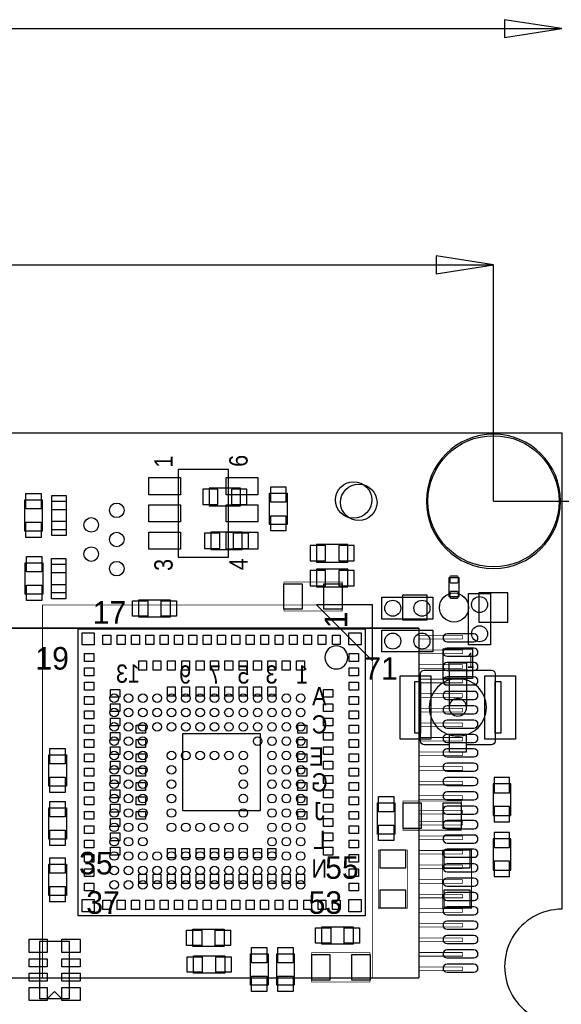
# Model space of a CAD drawing. Extents: x -8.5 to 88.7, y 0 to 55.1.
# Tile 7 of 8: x 48.7 to 67.6, y 18.7 to 53. Entities that reach past the tile are written whole.
import ezdxf
from ezdxf.enums import TextEntityAlignment as Align

# ---------------------------------------------------------------- set-up
doc = ezdxf.new("R2010")
doc.units = 0
for name, color, linetype in [('BG_DIMENSION', 2, 'CONTINUOUS'), ('BG_OUTLINE', 80, 'CONTINUOUS'), ('PG_ASSEMBLY_BOTTOM', 201, 'CONTINUOUS'), ('PG_ASSEMBLY_TOP', 151, 'CONTINUOUS'), ('PIN_BOTTOM', 211, 'CONTINUOUS'), ('PIN_TOP', 153, 'CONTINUOUS')]:
    doc.layers.add(name, color=color, linetype=linetype)

msp = doc.modelspace()

# ---------------------------------------------------------------- linework, layer by layer
at = {"layer": 'BG_DIMENSION'}
for points in [[(65.600072, 52.36718), (67.600068, 52.6796), (65.600072, 52.99202), (65.600072, 52.36718)], [(40.30345, 52.6796), (67.600068, 52.6796)], [(63.212472, 44.13758), (65.212468, 44.45), (63.212472, 44.76242), (63.212472, 44.13758)], [(40.37965, 44.45), (65.212468, 44.45)], [(65.212468, 36.212272), (65.212468, 44.45)], [(65.212468, 36.212272), (79.1464, 36.212272)], [(65.212468, 36.212272), (73.4822, 36.212272)]]:
    msp.add_lwpolyline(points, dxfattribs=at)
at = {"layer": 'BG_OUTLINE'}
msp.add_lwpolyline([(67.600068, 0), (25.299924, 0), (25.299924, 3.75412, 0.414116), (24.800052, 4.253992, 0.414221), (24.299926, 3.75412), (24.299926, 0), (0, 0), (0, 17.999964, 0.41415), (1.999996, 19.99996, 0.414214), (0, 21.999956), (0, 38.599872), (67.600068, 38.599872), (67.600068, 21.999956, 1.000034), (67.600068, 17.999964)], format="xyb", close=True, dxfattribs=at)
msp.add_lwpolyline([(67.600068, 0), (25.299924, 0), (25.299924, 3.75412, 0.414116), (24.800052, 4.253992, 0.414221), (24.299926, 3.75412), (24.299926, 0), (0, 0), (0, 17.999964, 0.41415), (1.999996, 19.99996, 0.414214), (0, 21.999956), (0, 38.599872), (67.600068, 38.599872), (67.600068, 21.999956, 1.000034), (67.600068, 17.999964)], format="xyb", close=True, dxfattribs=at)
at = {"layer": 'PG_ASSEMBLY_BOTTOM'}
for points in [[(56.388508, 36.668964), (55.296308, 36.668964), (55.296308, 36.059364), (56.388508, 36.059364), (56.388508, 36.668964)], [(55.3593, 34.527744), (56.4515, 34.527744), (56.4515, 35.137344), (55.3593, 35.137344), (55.3593, 34.527744)], [(60.1345, 34.705544), (59.0423, 34.705544), (59.0423, 34.095944), (60.1345, 34.095944), (60.1345, 34.705544)], [(60.1345, 33.841944), (59.0423, 33.841944), (59.0423, 33.232344), (60.1345, 33.232344), (60.1345, 33.841944)], [(65.8114, 25.269444), (65.8114, 26.361644), (65.2018, 26.361644), (65.2018, 25.269444), (65.8114, 25.269444)], [(65.2018, 24.456644), (65.2018, 23.364444), (65.8114, 23.364444), (65.8114, 24.456644), (65.2018, 24.456644)]]:
    msp.add_lwpolyline(points, dxfattribs=at)
for points, const_width in [([(49.491138, 32.601916), (49.491138, 19.601688), (60.991242, 19.601688), (60.991242, 32.601916), (49.491138, 32.601916)], 0.0254), ([(62.614556, 31.792418), (45.799756, 31.792418)], 0.0508), ([(62.614556, 19.600418), (62.614556, 31.792418)], 0.0508), ([(62.614556, 31.538418), (64.138556, 31.538418)], 0.0254), ([(64.138556, 31.411418), (62.614556, 31.411418)], 0.0254), ([(64.138556, 31.538418), (64.138556, 31.411418)], 0.0254), ([(62.614556, 31.030418), (64.138556, 31.030418)], 0.0254), ([(64.138556, 30.903418), (62.614556, 30.903418)], 0.0254), ([(64.138556, 31.030418), (64.138556, 30.903418)], 0.0254), ([(62.614556, 30.522418), (64.138556, 30.522418)], 0.0254), ([(64.138556, 30.522418), (64.138556, 30.395418)], 0.0254), ([(64.138556, 30.395418), (62.614556, 30.395418)], 0.0254), ([(62.614556, 30.014418), (64.138556, 30.014418)], 0.0254), ([(64.138556, 29.887418), (62.614556, 29.887418)], 0.0254), ([(64.138556, 30.014418), (64.138556, 29.887418)], 0.0254), ([(62.614556, 29.506418), (64.138556, 29.506418)], 0.0254), ([(64.138556, 29.506418), (64.138556, 29.379418)], 0.0254), ([(64.138556, 29.379418), (62.614556, 29.379418)], 0.0254), ([(62.614556, 28.998418), (64.138556, 28.998418)], 0.0254), ([(64.138556, 28.871418), (62.614556, 28.871418)], 0.0254), ([(64.138556, 28.998418), (64.138556, 28.871418)], 0.0254), ([(62.614556, 28.490418), (64.138556, 28.490418)], 0.0254), ([(64.138556, 28.490418), (64.138556, 28.363418)], 0.0254), ([(64.138556, 28.363418), (62.614556, 28.363418)], 0.0254), ([(62.614556, 27.982418), (64.138556, 27.982418)], 0.0254), ([(64.138556, 27.855418), (62.614556, 27.855418)], 0.0254), ([(64.138556, 27.982418), (64.138556, 27.855418)], 0.0254), ([(62.614556, 27.474418), (64.138556, 27.474418)], 0.0254), ([(64.138556, 27.474418), (64.138556, 27.347418)], 0.0254), ([(64.138556, 27.347418), (62.614556, 27.347418)], 0.0254), ([(62.614556, 26.966418), (64.138556, 26.966418)], 0.0254), ([(64.138556, 26.839418), (62.614556, 26.839418)], 0.0254), ([(64.138556, 26.966418), (64.138556, 26.839418)], 0.0254), ([(62.614556, 26.458418), (64.138556, 26.458418)], 0.0254), ([(64.138556, 26.458418), (64.138556, 26.331418)], 0.0254), ([(64.138556, 26.331418), (62.614556, 26.331418)], 0.0254), ([(62.614556, 25.950418), (64.138556, 25.950418)], 0.0254), ([(64.138556, 25.823418), (62.614556, 25.823418)], 0.0254), ([(64.138556, 25.950418), (64.138556, 25.823418)], 0.0254), ([(62.614556, 25.442418), (64.138556, 25.442418)], 0.0254), ([(64.138556, 25.442418), (64.138556, 25.315418)], 0.0254), ([(64.138556, 25.315418), (62.614556, 25.315418)], 0.0254), ([(62.614556, 25.061418), (64.138556, 25.061418)], 0.0254), ([(64.138556, 25.061418), (64.138556, 24.934418)], 0.0254), ([(64.138556, 24.934418), (62.614556, 24.934418)], 0.0254), ([(62.614556, 24.553418), (64.138556, 24.553418)], 0.0254), ([(64.138556, 24.426418), (62.614556, 24.426418)], 0.0254), ([(64.138556, 24.553418), (64.138556, 24.426418)], 0.0254), ([(62.614556, 24.045418), (64.138556, 24.045418)], 0.0254), ([(64.138556, 24.045418), (64.138556, 23.918418)], 0.0254), ([(64.138556, 23.918418), (62.614556, 23.918418)], 0.0254), ([(62.614556, 23.537418), (64.138556, 23.537418)], 0.0254), ([(64.138556, 23.410418), (62.614556, 23.410418)], 0.0254), ([(64.138556, 23.537418), (64.138556, 23.410418)], 0.0254), ([(62.614556, 23.029418), (64.138556, 23.029418)], 0.0254), ([(64.138556, 23.029418), (64.138556, 22.902418)], 0.0254), ([(64.138556, 22.902418), (62.614556, 22.902418)], 0.0254), ([(62.614556, 22.521418), (64.138556, 22.521418)], 0.0254), ([(64.138556, 22.394418), (62.614556, 22.394418)], 0.0254), ([(64.138556, 22.521418), (64.138556, 22.394418)], 0.0254), ([(62.614556, 22.013418), (64.138556, 22.013418)], 0.0254), ([(64.138556, 22.013418), (64.138556, 21.886418)], 0.0254), ([(64.138556, 21.886418), (62.614556, 21.886418)], 0.0254), ([(62.614556, 21.505418), (64.138556, 21.505418)], 0.0254), ([(64.138556, 21.378418), (62.614556, 21.378418)], 0.0254), ([(64.138556, 21.505418), (64.138556, 21.378418)], 0.0254), ([(62.614556, 20.997418), (64.138556, 20.997418)], 0.0254), ([(64.138556, 20.997418), (64.138556, 20.870418)], 0.0254), ([(64.138556, 20.870418), (62.614556, 20.870418)], 0.0254), ([(62.614556, 20.489418), (64.138556, 20.489418)], 0.0254), ([(64.138556, 20.362418), (62.614556, 20.362418)], 0.0254), ([(64.138556, 20.489418), (64.138556, 20.362418)], 0.0254), ([(62.614556, 19.981418), (64.138556, 19.981418)], 0.0254), ([(64.138556, 19.981418), (64.138556, 19.854418)], 0.0254), ([(45.799756, 19.600418), (62.614556, 19.600418)], 0.0508), ([(64.138556, 19.854418), (62.614556, 19.854418)], 0.0254)]:
    msp.add_lwpolyline(points, dxfattribs=dict(at, const_width=const_width))
msp.add_lwpolyline([(60.992258, 30.650688), (60.992258, 32.601916), (59.041284, 32.601916)], close=True, dxfattribs=at)
at = {"layer": 'PG_ASSEMBLY_TOP'}
for points in [[(67.552824, 36.212272, 1), (62.872112, 36.212272, 1), (67.552824, 36.212272)], [(63.668402, 27.730704), (62.795404, 27.730704, -0.414214), (62.668404, 27.857704), (62.668404, 30.203648, -0.414214), (62.795404, 30.330648), (65.141348, 30.330648, -0.414214), (65.268348, 30.203648), (65.268348, 27.857704, -0.414214), (65.141348, 27.730704)], [(64.968374, 29.030676, 1), (62.968378, 29.030676, 1), (64.968374, 29.030676)], [(64.273176, 29.030676, 1), (63.663576, 29.030676, 1), (64.273176, 29.030676)]]:
    msp.add_lwpolyline(points, format="xyb", dxfattribs=at)
for points in [[(54.221126, 37.316664), (54.221126, 34.266632), (55.971186, 34.266632), (55.971186, 37.316664), (54.221126, 37.316664)], [(57.407556, 35.397948), (57.407556, 36.490148), (58.017156, 36.490148), (58.017156, 35.397948), (57.407556, 35.397948)], [(48.873156, 35.169348), (48.873156, 36.261548), (49.482756, 36.261548), (49.482756, 35.169348), (48.873156, 35.169348)], [(49.81702, 35.215322), (49.81702, 36.215574), (50.316892, 36.215574), (50.316892, 35.215322), (49.81702, 35.215322)], [(48.891444, 32.97174), (48.891444, 34.06394), (49.501044, 34.06394), (49.501044, 32.97174), (48.891444, 32.97174)], [(50.30978, 34.017966), (50.30978, 33.017714), (49.809908, 33.017714), (49.809908, 34.017966), (50.30978, 34.017966)], [(63.658496, 33.550606), (63.658496, 32.890206), (64.014096, 32.890206), (64.014096, 33.550606), (63.658496, 33.550606)], [(64.344296, 31.216092), (64.344296, 32.994092), (65.106296, 32.994092), (65.106296, 31.216092), (64.344296, 31.216092)], [(53.942996, 32.1691), (52.850796, 32.1691), (52.850796, 32.7787), (53.942996, 32.7787), (53.942996, 32.1691)], [(63.099696, 32.105092), (61.321696, 32.105092), (61.321696, 32.867092), (63.099696, 32.867092), (63.099696, 32.105092)], [(60.733686, 31.771082), (60.733686, 21.771102), (50.733706, 21.771102), (50.733706, 31.771082), (60.733686, 31.771082)], [(61.321696, 31.723076), (63.099696, 31.723076), (63.099696, 30.961076), (61.321696, 30.961076), (61.321696, 31.723076)], [(63.668402, 30.330648), (63.668402, 29.084778)], [(64.26835, 30.330648), (64.26835, 29.084778)], [(65.141348, 27.730704), (64.26835, 27.730704)], [(49.713896, 26.289), (49.713896, 27.3812), (50.323496, 27.3812), (50.323496, 26.289), (49.713896, 26.289)], [(49.713896, 24.4348), (49.713896, 25.527), (50.323496, 25.527), (50.323496, 24.4348), (49.713896, 24.4348)], [(61.778896, 25.7048), (61.778896, 24.6126), (61.169296, 24.6126), (61.169296, 25.7048), (61.778896, 25.7048)], [(49.713388, 22.476968), (49.713388, 23.569168), (50.322988, 23.569168), (50.322988, 22.476968), (49.713388, 22.476968)], [(54.730396, 21.307806), (55.822596, 21.307806), (55.822596, 20.698206), (54.730396, 20.698206), (54.730396, 21.307806)], [(60.318396, 20.7772), (59.226196, 20.7772), (59.226196, 21.3868), (60.318396, 21.3868), (60.318396, 20.7772)], [(49.403, 18.881344), (49.403, 20.887944), (50.419, 20.887944), (50.419, 18.881344), (49.403, 18.881344)], [(54.7497, 20.379944), (55.8419, 20.379944), (55.8419, 19.770344), (54.7497, 19.770344), (54.7497, 20.379944)], [(56.7436, 19.351244), (56.7436, 20.443444), (57.3532, 20.443444), (57.3532, 19.351244), (56.7436, 19.351244)], [(57.658, 19.351244), (57.658, 20.443444), (58.2676, 20.443444), (58.2676, 19.351244), (57.658, 19.351244)], [(49.911, 19.130264), (49.657, 18.876264)], [(49.911, 19.130264), (50.165, 18.876264)]]:
    msp.add_lwpolyline(points, dxfattribs=at)
at = {"layer": 'PG_ASSEMBLY_TOP', "const_width": 0.0254}
for points in [[(57.905396, 33.400746), (59.937396, 33.400746), (59.937396, 32.384746), (57.905396, 32.384746), (57.905396, 33.400746)], [(64.090296, 24.7523), (62.058296, 24.7523), (62.058296, 25.7683), (64.090296, 25.7683), (64.090296, 24.7523)], [(62.210696, 24.0665), (62.210696, 22.0345), (61.194696, 22.0345), (61.194696, 24.0665), (62.210696, 24.0665)], [(64.445896, 24.0665), (64.445896, 22.0345), (63.429896, 22.0345), (63.429896, 24.0665), (64.445896, 24.0665)], [(58.8772, 20.481544), (60.9092, 20.481544), (60.9092, 19.465544), (58.8772, 19.465544), (58.8772, 20.481544)]]:
    msp.add_lwpolyline(points, dxfattribs=at)
at = {"layer": 'PG_ASSEMBLY_TOP'}
for points in [[(60.133738, 30.771084, 1), (59.333654, 30.7711, 1)], [(63.668402, 28.076906), (63.668402, 27.481276), (64.26835, 27.481276), (64.26835, 28.076906, -0.076601), (63.968376, 28.030678, -0.076974)]]:
    msp.add_lwpolyline(points, format="xyb", close=True, dxfattribs=at)
for points in [[(64.26835, 30.580076), (64.26835, 30.330648), (63.668402, 30.330648), (63.668402, 30.580076)], [(62.668404, 29.932376), (62.668404, 28.128976), (62.469776, 28.128976), (62.469776, 29.932376)], [(65.466976, 29.932376), (65.466976, 28.128976), (65.268348, 28.128976), (65.268348, 29.932376)]]:
    msp.add_lwpolyline(points, close=True, dxfattribs=at)
at = {"layer": 'PIN_BOTTOM'}
for points in [[(55.608982, 36.097464), (55.608982, 36.630864), (55.075582, 36.630864), (55.075582, 36.097464)], [(56.609234, 36.097464), (56.609234, 36.630864), (56.075834, 36.630864), (56.075834, 36.097464)], [(55.138574, 35.099244), (55.138574, 34.565844), (55.671974, 34.565844), (55.671974, 35.099244)], [(56.138826, 35.099244), (56.138826, 34.565844), (56.672226, 34.565844), (56.672226, 35.099244)], [(59.354974, 34.134044), (59.354974, 34.667444), (58.821574, 34.667444), (58.821574, 34.134044)], [(60.355226, 34.134044), (60.355226, 34.667444), (59.821826, 34.667444), (59.821826, 34.134044)], [(59.354974, 33.270444), (59.354974, 33.803844), (58.821574, 33.803844), (58.821574, 33.270444)], [(60.355226, 33.270444), (60.355226, 33.803844), (59.821826, 33.803844), (59.821826, 33.270444)], [(62.036706, 32.079692), (62.900306, 32.079692), (62.900306, 32.943292), (62.036706, 32.943292)], [(64.696086, 32.003492), (65.712086, 32.003492), (65.712086, 33.019492), (64.696086, 33.019492)], [(65.2399, 26.04897), (65.7733, 26.04897), (65.7733, 26.58237), (65.2399, 26.58237)], [(65.2399, 25.048718), (65.7733, 25.048718), (65.7733, 25.582118), (65.2399, 25.582118)], [(65.7733, 24.67737), (65.2399, 24.67737), (65.2399, 24.14397), (65.7733, 24.14397)], [(65.7733, 23.677118), (65.2399, 23.677118), (65.2399, 23.143718), (65.7733, 23.143718)]]:
    msp.add_lwpolyline(points, close=True, dxfattribs=at)
for points in [[(64.532256, 31.591758), (63.592456, 31.591758, 1), (63.592456, 31.312358), (64.532256, 31.312358, 1)], [(64.532256, 31.091378), (63.592456, 31.091378, 1), (63.592456, 30.811978), (64.532256, 30.811978, 1)], [(64.532256, 30.590998), (63.592456, 30.590998, 1), (63.592456, 30.311598), (64.532256, 30.311598, 1)], [(64.532256, 30.090618), (63.592456, 30.090618, 1), (63.592456, 29.811218), (64.532256, 29.811218, 1)], [(64.532256, 29.590238), (63.592456, 29.590238, 1), (63.592456, 29.310838), (64.532256, 29.310838, 1)], [(64.532256, 29.089858), (63.592456, 29.089858, 1), (63.592456, 28.810458), (64.532256, 28.810458, 1)], [(64.532256, 28.589478), (63.592456, 28.589478, 1), (63.592456, 28.310078), (64.532256, 28.310078, 1)], [(64.532256, 28.089098), (63.592456, 28.089098, 1), (63.592456, 27.809698), (64.532256, 27.809698, 1)], [(64.532256, 27.586178), (63.592456, 27.586178, 1), (63.592456, 27.306778), (64.532256, 27.306778, 1)], [(64.532256, 27.088338), (63.592456, 27.088338, 1), (63.592456, 26.808938), (64.532256, 26.808938, 1)], [(64.532256, 26.587958), (63.592456, 26.587958, 1), (63.592456, 26.308558), (64.532256, 26.308558, 1)], [(64.532256, 26.085038), (63.592456, 26.085038, 1), (63.592456, 25.805638), (64.532256, 25.805638, 1)], [(64.532256, 25.587198), (63.592456, 25.587198, 1), (63.592456, 25.307798), (64.532256, 25.307798, 1)], [(64.532256, 25.084278), (63.592456, 25.084278, 1), (63.592456, 24.804878), (64.532256, 24.804878, 1)], [(64.532256, 24.583898), (63.592456, 24.583898, 1), (63.592456, 24.304498), (64.532256, 24.304498, 1)], [(64.532256, 24.086058), (63.592456, 24.086058, 1), (63.592456, 23.806658), (64.532256, 23.806658, 1)], [(64.532256, 23.583138), (63.592456, 23.583138, 1), (63.592456, 23.303738), (64.532256, 23.303738, 1)], [(64.532256, 23.082758), (63.592456, 23.082758, 1), (63.592456, 22.803358), (64.532256, 22.803358, 1)], [(64.532256, 22.582378), (63.592456, 22.582378, 1), (63.592456, 22.302978), (64.532256, 22.302978, 1)], [(64.532256, 22.081998), (63.592456, 22.081998, 1), (63.592456, 21.802598), (64.532256, 21.802598, 1)], [(64.532256, 21.581618), (63.592456, 21.581618, 1), (63.592456, 21.302218), (64.532256, 21.302218, 1)], [(64.532256, 21.081238), (63.592456, 21.081238, 1), (63.592456, 20.801838), (64.532256, 20.801838, 1)], [(64.532256, 20.580858), (63.592456, 20.580858, 1), (63.592456, 20.301458), (64.532256, 20.301458, 1)], [(64.532256, 20.080478), (63.592456, 20.080478, 1), (63.592456, 19.801078), (64.532256, 19.801078, 1)]]:
    msp.add_lwpolyline(points, format="xyb", close=True, dxfattribs=at)
for centre, radius in [((65.212468, 36.212272), 2.286), ((60.516516, 36.175188), 0.635), ((63.836296, 32.511492), 0.508), ((51.99126, 29.351732), 0.149987), ((52.491132, 29.351732), 0.149987), ((52.991258, 29.351732), 0.149987), ((53.49113, 29.351732), 0.149987), ((53.991256, 29.351732), 0.149987), ((54.491128, 29.351732), 0.149987), ((54.991254, 29.351732), 0.149987), ((55.491126, 29.351732), 0.149987), ((55.991252, 29.351732), 0.149987), ((56.491124, 29.351732), 0.149987), ((56.99125, 29.351732), 0.149987), ((57.491122, 29.351732), 0.149987), ((57.991248, 29.351732), 0.149987), ((58.49112, 29.351732), 0.149987), ((51.99126, 28.85186), 0.149987), ((52.491132, 28.85186), 0.149987), ((52.991258, 28.85186), 0.149987), ((53.49113, 28.85186), 0.149987), ((53.991256, 28.85186), 0.149987), ((54.491128, 28.85186), 0.149987), ((54.991254, 28.85186), 0.149987), ((55.491126, 28.85186), 0.149987), ((55.991252, 28.85186), 0.149987), ((56.491124, 28.85186), 0.149987), ((56.99125, 28.85186), 0.149987), ((57.491122, 28.85186), 0.149987), ((57.991248, 28.85186), 0.149987), ((58.49112, 28.85186), 0.149987), ((51.99126, 28.351734), 0.149987), ((52.491132, 28.351734), 0.149987), ((52.991258, 28.351734), 0.149987), ((53.49113, 28.351734), 0.149987), ((53.991256, 28.351734), 0.149987), ((54.491128, 28.351734), 0.149987), ((54.991254, 28.351734), 0.149987), ((55.491126, 28.351734), 0.149987), ((55.991252, 28.351734), 0.149987), ((56.491124, 28.351734), 0.149987), ((56.99125, 28.351734), 0.149987), ((57.491122, 28.351734), 0.149987), ((57.991248, 28.351734), 0.149987), ((58.49112, 28.351734), 0.149987), ((51.99126, 27.851862), 0.149987), ((52.491132, 27.851862), 0.149987), ((52.991258, 27.851862), 0.149987), ((56.99125, 27.851862), 0.149987), ((57.491122, 27.851862), 0.149987), ((57.991248, 27.851862), 0.149987), ((58.49112, 27.851862), 0.149987), ((51.99126, 27.351736), 0.149987), ((52.491132, 27.351736), 0.149987), ((52.991258, 27.351736), 0.149987), ((53.991256, 27.351736), 0.149987), ((54.491128, 27.351736), 0.149987), ((54.991254, 27.351736), 0.149987), ((55.491126, 27.351736), 0.149987), ((55.991252, 27.351736), 0.149987), ((56.491124, 27.351736), 0.149987), ((57.491122, 27.351736), 0.149987), ((57.991248, 27.351736), 0.149987), ((58.49112, 27.351736), 0.149987), ((51.99126, 26.851864), 0.149987), ((52.491132, 26.851864), 0.149987), ((52.991258, 26.851864), 0.149987), ((53.991256, 26.851864), 0.149987), ((56.491124, 26.851864), 0.149987), ((57.491122, 26.851864), 0.149987), ((57.991248, 26.851864), 0.149987), ((58.49112, 26.851864), 0.149987), ((51.99126, 26.351738), 0.149987), ((52.491132, 26.351738), 0.149987), ((52.991258, 26.351738), 0.149987), ((53.991256, 26.351738), 0.149987), ((56.491124, 26.351738), 0.149987), ((57.491122, 26.351738), 0.149987), ((57.991248, 26.351738), 0.149987), ((58.49112, 26.351738), 0.149987), ((51.99126, 25.851866), 0.149987), ((52.491132, 25.851866), 0.149987), ((52.991258, 25.851866), 0.149987), ((53.991256, 25.851866), 0.149987), ((56.491124, 25.851866), 0.149987), ((57.491122, 25.851866), 0.149987), ((57.991248, 25.851866), 0.149987), ((58.49112, 25.851866), 0.149987), ((51.99126, 25.35174), 0.149987), ((52.491132, 25.35174), 0.149987), ((52.991258, 25.35174), 0.149987), ((53.991256, 25.35174), 0.149987), ((56.491124, 25.35174), 0.149987), ((57.491122, 25.35174), 0.149987), ((57.991248, 25.35174), 0.149987), ((58.49112, 25.35174), 0.149987), ((51.99126, 24.851868), 0.149987), ((52.491132, 24.851868), 0.149987), ((52.991258, 24.851868), 0.149987), ((53.991256, 24.851868), 0.149987), ((54.491128, 24.851868), 0.149987), ((54.991254, 24.851868), 0.149987), ((55.491126, 24.851868), 0.149987), ((55.991252, 24.851868), 0.149987), ((56.491124, 24.851868), 0.149987), ((57.491122, 24.851868), 0.149987), ((57.991248, 24.851868), 0.149987), ((58.49112, 24.851868), 0.149987), ((51.99126, 24.351742), 0.149987), ((52.491132, 24.351742), 0.149987), ((52.991258, 24.351742), 0.149987), ((57.491122, 24.351742), 0.149987), ((57.991248, 24.351742), 0.149987), ((58.49112, 24.351742), 0.149987), ((51.99126, 23.85187), 0.149987), ((52.491132, 23.85187), 0.149987), ((52.991258, 23.85187), 0.149987), ((53.49113, 23.85187), 0.149987), ((53.991256, 23.85187), 0.149987), ((54.491128, 23.85187), 0.149987), ((54.991254, 23.85187), 0.149987), ((55.491126, 23.85187), 0.149987), ((55.991252, 23.85187), 0.149987), ((56.491124, 23.85187), 0.149987), ((56.99125, 23.85187), 0.149987), ((57.491122, 23.85187), 0.149987), ((57.991248, 23.85187), 0.149987), ((58.49112, 23.85187), 0.149987), ((51.99126, 23.351744), 0.149987), ((52.491132, 23.351744), 0.149987), ((52.991258, 23.351744), 0.149987), ((53.49113, 23.351744), 0.149987), ((53.991256, 23.351744), 0.149987), ((54.491128, 23.351744), 0.149987), ((54.991254, 23.351744), 0.149987), ((55.491126, 23.351744), 0.149987), ((55.991252, 23.351744), 0.149987), ((56.491124, 23.351744), 0.149987), ((56.99125, 23.351744), 0.149987), ((57.491122, 23.351744), 0.149987), ((57.991248, 23.351744), 0.149987), ((58.49112, 23.351744), 0.149987), ((51.99126, 22.851872), 0.149987), ((52.491132, 22.851872), 0.149987), ((52.991258, 22.851872), 0.149987), ((53.49113, 22.851872), 0.149987), ((53.991256, 22.851872), 0.149987), ((54.491128, 22.851872), 0.149987), ((54.991254, 22.851872), 0.149987), ((55.491126, 22.851872), 0.149987), ((55.991252, 22.851872), 0.149987), ((56.491124, 22.851872), 0.149987), ((56.99125, 22.851872), 0.149987), ((57.491122, 22.851872), 0.149987), ((57.991248, 22.851872), 0.149987), ((58.49112, 22.851872), 0.149987)]:
    msp.add_circle(centre, radius, dxfattribs=at)
at = {"layer": 'PIN_TOP'}
for points in [[(53.196109, 37.041582), (54.296183, 37.041582), (54.296183, 36.441634), (53.196109, 36.441634)], [(55.896129, 37.041582), (56.996203, 37.041582), (56.996203, 36.441634), (55.896129, 36.441634)], [(57.979056, 36.177474), (57.445656, 36.177474), (57.445656, 36.710874), (57.979056, 36.710874)], [(49.444656, 35.948874), (48.911256, 35.948874), (48.911256, 36.482274), (49.444656, 36.482274)], [(50.317019, 36.415599), (50.317019, 35.915473), (49.816893, 35.915473), (49.816893, 36.415599)], [(53.196109, 36.091622), (54.296183, 36.091622), (54.296183, 35.491674), (53.196109, 35.491674)], [(55.896129, 36.091622), (56.996203, 36.091622), (56.996203, 35.491674), (55.896129, 35.491674)], [(57.979056, 35.177222), (57.445656, 35.177222), (57.445656, 35.710622), (57.979056, 35.710622)], [(49.444656, 34.948622), (48.911256, 34.948622), (48.911256, 35.482022), (49.444656, 35.482022)], [(50.317019, 35.515423), (50.317019, 35.015297), (49.816893, 35.015297), (49.816893, 35.515423)], [(53.196109, 35.141662), (54.296183, 35.141662), (54.296183, 34.541714), (53.196109, 34.541714)], [(55.896129, 35.141662), (56.996203, 35.141662), (56.996203, 34.541714), (55.896129, 34.541714)], [(49.462944, 33.751266), (48.929544, 33.751266), (48.929544, 34.284666), (49.462944, 34.284666)], [(49.809654, 33.717738), (49.809654, 34.217864), (50.30978, 34.217864), (50.30978, 33.717738)], [(49.462944, 32.751014), (48.929544, 32.751014), (48.929544, 33.284414), (49.462944, 33.284414)], [(49.809654, 32.817562), (49.809654, 33.317688), (50.30978, 33.317688), (50.30978, 32.817562)], [(58.540396, 33.337246), (58.540396, 32.448246), (57.905396, 32.448246), (57.905396, 33.337246)], [(59.937396, 33.337246), (59.937396, 32.448246), (59.302396, 32.448246), (59.302396, 33.337246)], [(53.16347, 32.7406), (53.16347, 32.2072), (52.63007, 32.2072), (52.63007, 32.7406)], [(54.163722, 32.7406), (54.163722, 32.2072), (53.630322, 32.2072), (53.630322, 32.7406)], [(51.295681, 31.633033), (51.295681, 31.209107), (50.871755, 31.209107), (50.871755, 31.633033)], [(60.595637, 31.633033), (60.595637, 31.209107), (60.171711, 31.209107), (60.171711, 31.633033)], [(51.871245, 31.548578), (51.871245, 31.223458), (51.596163, 31.223458), (51.596163, 31.548578)], [(52.371117, 31.548578), (52.371117, 31.223458), (52.096035, 31.223458), (52.096035, 31.548578)], [(52.871243, 31.548578), (52.871243, 31.223458), (52.596161, 31.223458), (52.596161, 31.548578)], [(53.371115, 31.548578), (53.371115, 31.223458), (53.096033, 31.223458), (53.096033, 31.548578)], [(53.871241, 31.548578), (53.871241, 31.223458), (53.596159, 31.223458), (53.596159, 31.548578)], [(54.371113, 31.548578), (54.371113, 31.223458), (54.096031, 31.223458), (54.096031, 31.548578)], [(54.871239, 31.548578), (54.871239, 31.223458), (54.596157, 31.223458), (54.596157, 31.548578)], [(55.371111, 31.548578), (55.371111, 31.223458), (55.096029, 31.223458), (55.096029, 31.548578)], [(55.871237, 31.548578), (55.871237, 31.223458), (55.596155, 31.223458), (55.596155, 31.548578)], [(56.371363, 31.548578), (56.371363, 31.223458), (56.096281, 31.223458), (56.096281, 31.548578)], [(56.871235, 31.548578), (56.871235, 31.223458), (56.596153, 31.223458), (56.596153, 31.548578)], [(57.371361, 31.548578), (57.371361, 31.223458), (57.096279, 31.223458), (57.096279, 31.548578)], [(57.871233, 31.548578), (57.871233, 31.223458), (57.596151, 31.223458), (57.596151, 31.548578)], [(58.371359, 31.548578), (58.371359, 31.223458), (58.096277, 31.223458), (58.096277, 31.548578)], [(58.871231, 31.548578), (58.871231, 31.223458), (58.596149, 31.223458), (58.596149, 31.548578)], [(59.371357, 31.548578), (59.371357, 31.223458), (59.096275, 31.223458), (59.096275, 31.548578)], [(59.871229, 31.548578), (59.871229, 31.223458), (59.596147, 31.223458), (59.596147, 31.548578)], [(50.95621, 30.908625), (51.28133, 30.908625), (51.28133, 30.633543), (50.95621, 30.633543)], [(60.511182, 30.633543), (60.186062, 30.633543), (60.186062, 30.908625), (60.511182, 30.908625)], [(64.476376, 31.076392), (64.476376, 30.034992), (63.460376, 30.034992), (63.460376, 31.076392)], [(53.121179, 30.648656), (53.121179, 30.323536), (52.846097, 30.323536), (52.846097, 30.648656)], [(53.621305, 30.648656), (53.621305, 30.323536), (53.346223, 30.323536), (53.346223, 30.648656)], [(54.121177, 30.648656), (54.121177, 30.323536), (53.846095, 30.323536), (53.846095, 30.648656)], [(54.621303, 30.648656), (54.621303, 30.323536), (54.346221, 30.323536), (54.346221, 30.648656)], [(55.121175, 30.648656), (55.121175, 30.323536), (54.846093, 30.323536), (54.846093, 30.648656)], [(55.621301, 30.648656), (55.621301, 30.323536), (55.346219, 30.323536), (55.346219, 30.648656)], [(56.121173, 30.648656), (56.121173, 30.323536), (55.846091, 30.323536), (55.846091, 30.648656)], [(56.621299, 30.648656), (56.621299, 30.323536), (56.346217, 30.323536), (56.346217, 30.648656)], [(57.121171, 30.648656), (57.121171, 30.323536), (56.846089, 30.323536), (56.846089, 30.648656)], [(57.621297, 30.648656), (57.621297, 30.323536), (57.346215, 30.323536), (57.346215, 30.648656)], [(58.121169, 30.648656), (58.121169, 30.323536), (57.846087, 30.323536), (57.846087, 30.648656)], [(58.621295, 30.648656), (58.621295, 30.323536), (58.346213, 30.323536), (58.346213, 30.648656)], [(50.95621, 30.408753), (51.28133, 30.408753), (51.28133, 30.133671), (50.95621, 30.133671)], [(60.511182, 30.133671), (60.186062, 30.133671), (60.186062, 30.408753), (60.511182, 30.408753)], [(50.95621, 29.908627), (51.28133, 29.908627), (51.28133, 29.633545), (50.95621, 29.633545)], [(60.511182, 29.633545), (60.186062, 29.633545), (60.186062, 29.908627), (60.511182, 29.908627)], [(63.026798, 30.135576), (63.026798, 27.925776), (61.959998, 27.925776), (61.959998, 30.135576)], [(65.976754, 30.135576), (65.976754, 27.925776), (64.909954, 27.925776), (64.909954, 30.135576)], [(51.856132, 29.658691), (52.181252, 29.658691), (52.181252, 29.383609), (51.856132, 29.383609)], [(54.121177, 29.748734), (54.121177, 29.423614), (53.846095, 29.423614), (53.846095, 29.748734)], [(54.621303, 29.748734), (54.621303, 29.423614), (54.346221, 29.423614), (54.346221, 29.748734)], [(55.121175, 29.748734), (55.121175, 29.423614), (54.846093, 29.423614), (54.846093, 29.748734)], [(55.621301, 29.748734), (55.621301, 29.423614), (55.346219, 29.423614), (55.346219, 29.748734)], [(56.121173, 29.748734), (56.121173, 29.423614), (55.846091, 29.423614), (55.846091, 29.748734)], [(56.621299, 29.748734), (56.621299, 29.423614), (56.346217, 29.423614), (56.346217, 29.748734)], [(57.121171, 29.748734), (57.121171, 29.423614), (56.846089, 29.423614), (56.846089, 29.748734)], [(57.621297, 29.748734), (57.621297, 29.423614), (57.346215, 29.423614), (57.346215, 29.748734)], [(59.61126, 29.383609), (59.28614, 29.383609), (59.28614, 29.658691), (59.61126, 29.658691)], [(50.95621, 29.408755), (51.28133, 29.408755), (51.28133, 29.133673), (50.95621, 29.133673)], [(60.511182, 29.133673), (60.186062, 29.133673), (60.186062, 29.408755), (60.511182, 29.408755)], [(50.95621, 28.908629), (51.28133, 28.908629), (51.28133, 28.633547), (50.95621, 28.633547)], [(51.856132, 29.158565), (52.181252, 29.158565), (52.181252, 28.883483), (51.856132, 28.883483)], [(59.61126, 28.883483), (59.28614, 28.883483), (59.28614, 29.158565), (59.61126, 29.158565)], [(60.511182, 28.633547), (60.186062, 28.633547), (60.186062, 28.908629), (60.511182, 28.908629)], [(51.856132, 28.658693), (52.181252, 28.658693), (52.181252, 28.383611), (51.856132, 28.383611)], [(59.61126, 28.383611), (59.28614, 28.383611), (59.28614, 28.658693), (59.61126, 28.658693)], [(50.95621, 28.408757), (51.28133, 28.408757), (51.28133, 28.133675), (50.95621, 28.133675)], [(51.856132, 28.158567), (52.181252, 28.158567), (52.181252, 27.883485), (51.856132, 27.883485)], [(52.756054, 28.408757), (53.081174, 28.408757), (53.081174, 28.133675), (52.756054, 28.133675)], [(58.711338, 28.133675), (58.386218, 28.133675), (58.386218, 28.408757), (58.711338, 28.408757)], [(59.61126, 27.883485), (59.28614, 27.883485), (59.28614, 28.158567), (59.61126, 28.158567)], [(60.511182, 28.133675), (60.186062, 28.133675), (60.186062, 28.408757), (60.511182, 28.408757)], [(50.95621, 27.908631), (51.28133, 27.908631), (51.28133, 27.633549), (50.95621, 27.633549)], [(52.756054, 27.908631), (53.081174, 27.908631), (53.081174, 27.633549), (52.756054, 27.633549)], [(57.083706, 28.121102), (57.083706, 25.421082), (54.383686, 25.421082), (54.383686, 28.121102)], [(58.711338, 27.633549), (58.386218, 27.633549), (58.386218, 27.908631), (58.711338, 27.908631)], [(60.511182, 27.633549), (60.186062, 27.633549), (60.186062, 27.908631), (60.511182, 27.908631)], [(50.285396, 27.068526), (49.751996, 27.068526), (49.751996, 27.601926), (50.285396, 27.601926)], [(51.856132, 27.658695), (52.181252, 27.658695), (52.181252, 27.383613), (51.856132, 27.383613)], [(59.61126, 27.383613), (59.28614, 27.383613), (59.28614, 27.658695), (59.61126, 27.658695)], [(50.95621, 27.408759), (51.28133, 27.408759), (51.28133, 27.133677), (50.95621, 27.133677)], [(51.856132, 27.158569), (52.181252, 27.158569), (52.181252, 26.883487), (51.856132, 26.883487)], [(52.756054, 27.408759), (53.081174, 27.408759), (53.081174, 27.133677), (52.756054, 27.133677)], [(58.711338, 27.133677), (58.386218, 27.133677), (58.386218, 27.408759), (58.711338, 27.408759)], [(59.61126, 26.883487), (59.28614, 26.883487), (59.28614, 27.158569), (59.61126, 27.158569)], [(60.511182, 27.133677), (60.186062, 27.133677), (60.186062, 27.408759), (60.511182, 27.408759)], [(50.95621, 26.908633), (51.28133, 26.908633), (51.28133, 26.633551), (50.95621, 26.633551)], [(52.756054, 26.908633), (53.081174, 26.908633), (53.081174, 26.633551), (52.756054, 26.633551)], [(58.711338, 26.633551), (58.386218, 26.633551), (58.386218, 26.908633), (58.711338, 26.908633)], [(60.511182, 26.633551), (60.186062, 26.633551), (60.186062, 26.908633), (60.511182, 26.908633)], [(50.285396, 26.068274), (49.751996, 26.068274), (49.751996, 26.601674), (50.285396, 26.601674)], [(51.856132, 26.658697), (52.181252, 26.658697), (52.181252, 26.383615), (51.856132, 26.383615)], [(59.61126, 26.383615), (59.28614, 26.383615), (59.28614, 26.658697), (59.61126, 26.658697)], [(50.95621, 26.408507), (51.28133, 26.408507), (51.28133, 26.133425), (50.95621, 26.133425)], [(51.856132, 26.158571), (52.181252, 26.158571), (52.181252, 25.883489), (51.856132, 25.883489)], [(52.756054, 26.408507), (53.081174, 26.408507), (53.081174, 26.133425), (52.756054, 26.133425)], [(58.711338, 26.133425), (58.386218, 26.133425), (58.386218, 26.408507), (58.711338, 26.408507)], [(59.61126, 25.883489), (59.28614, 25.883489), (59.28614, 26.158571), (59.61126, 26.158571)], [(60.511182, 26.133425), (60.186062, 26.133425), (60.186062, 26.408507), (60.511182, 26.408507)], [(50.285396, 25.214326), (49.751996, 25.214326), (49.751996, 25.747726), (50.285396, 25.747726)], [(50.95621, 25.908635), (51.28133, 25.908635), (51.28133, 25.633553), (50.95621, 25.633553)], [(52.756054, 25.908635), (53.081174, 25.908635), (53.081174, 25.633553), (52.756054, 25.633553)], [(58.711338, 25.633553), (58.386218, 25.633553), (58.386218, 25.908635), (58.711338, 25.908635)], [(60.511182, 25.633553), (60.186062, 25.633553), (60.186062, 25.908635), (60.511182, 25.908635)], [(61.207396, 25.925526), (61.740796, 25.925526), (61.740796, 25.392126), (61.207396, 25.392126)], [(50.95621, 25.408509), (51.28133, 25.408509), (51.28133, 25.133427), (50.95621, 25.133427)], [(51.856132, 25.658699), (52.181252, 25.658699), (52.181252, 25.383617), (51.856132, 25.383617)], [(52.756054, 25.408509), (53.081174, 25.408509), (53.081174, 25.133427), (52.756054, 25.133427)], [(58.711338, 25.133427), (58.386218, 25.133427), (58.386218, 25.408509), (58.711338, 25.408509)], [(59.61126, 25.383617), (59.28614, 25.383617), (59.28614, 25.658699), (59.61126, 25.658699)], [(60.511182, 25.133427), (60.186062, 25.133427), (60.186062, 25.408509), (60.511182, 25.408509)], [(62.058296, 24.8158), (62.058296, 25.7048), (62.693296, 25.7048), (62.693296, 24.8158)], [(63.455296, 24.8158), (63.455296, 25.7048), (64.090296, 25.7048), (64.090296, 24.8158)], [(51.856132, 25.158573), (52.181252, 25.158573), (52.181252, 24.883491), (51.856132, 24.883491)], [(59.61126, 24.883491), (59.28614, 24.883491), (59.28614, 25.158573), (59.61126, 25.158573)], [(50.285396, 24.214074), (49.751996, 24.214074), (49.751996, 24.747474), (50.285396, 24.747474)], [(50.95621, 24.908637), (51.28133, 24.908637), (51.28133, 24.633555), (50.95621, 24.633555)], [(60.511182, 24.633555), (60.186062, 24.633555), (60.186062, 24.908637), (60.511182, 24.908637)], [(61.207396, 24.925274), (61.740796, 24.925274), (61.740796, 24.391874), (61.207396, 24.391874)], [(50.95621, 24.408511), (51.28133, 24.408511), (51.28133, 24.133429), (50.95621, 24.133429)], [(51.856132, 24.658701), (52.181252, 24.658701), (52.181252, 24.383619), (51.856132, 24.383619)], [(59.61126, 24.383619), (59.28614, 24.383619), (59.28614, 24.658701), (59.61126, 24.658701)], [(60.511182, 24.133429), (60.186062, 24.133429), (60.186062, 24.408511), (60.511182, 24.408511)], [(51.856132, 24.158575), (52.181252, 24.158575), (52.181252, 23.883493), (51.856132, 23.883493)], [(53.845968, 23.79345), (53.845968, 24.11857), (54.12105, 24.11857), (54.12105, 23.79345)], [(54.346094, 23.79345), (54.346094, 24.11857), (54.621176, 24.11857), (54.621176, 23.79345)], [(54.845966, 23.79345), (54.845966, 24.11857), (55.121048, 24.11857), (55.121048, 23.79345)], [(55.346092, 23.79345), (55.346092, 24.11857), (55.621174, 24.11857), (55.621174, 23.79345)], [(55.845964, 23.79345), (55.845964, 24.11857), (56.121046, 24.11857), (56.121046, 23.79345)], [(56.34609, 23.79345), (56.34609, 24.11857), (56.621172, 24.11857), (56.621172, 23.79345)], [(56.845962, 23.79345), (56.845962, 24.11857), (57.121044, 24.11857), (57.121044, 23.79345)], [(57.346088, 23.79345), (57.346088, 24.11857), (57.62117, 24.11857), (57.62117, 23.79345)], [(59.61126, 23.883493), (59.28614, 23.883493), (59.28614, 24.158575), (59.61126, 24.158575)], [(62.147196, 23.4315), (61.258196, 23.4315), (61.258196, 24.0665), (62.147196, 24.0665)], [(64.382396, 23.4315), (63.493396, 23.4315), (63.493396, 24.0665), (64.382396, 24.0665)], [(50.284888, 23.256494), (49.751488, 23.256494), (49.751488, 23.789894), (50.284888, 23.789894)], [(50.95621, 23.908639), (51.28133, 23.908639), (51.28133, 23.633557), (50.95621, 23.633557)], [(60.511182, 23.633557), (60.186062, 23.633557), (60.186062, 23.908639), (60.511182, 23.908639)], [(50.95621, 23.408513), (51.28133, 23.408513), (51.28133, 23.133431), (50.95621, 23.133431)], [(60.511182, 23.133431), (60.186062, 23.133431), (60.186062, 23.408513), (60.511182, 23.408513)], [(52.84597, 22.893528), (52.84597, 23.218648), (53.121052, 23.218648), (53.121052, 22.893528)], [(53.346096, 22.893528), (53.346096, 23.218648), (53.621178, 23.218648), (53.621178, 22.893528)], [(53.845968, 22.893528), (53.845968, 23.218648), (54.12105, 23.218648), (54.12105, 22.893528)], [(54.346094, 22.893528), (54.346094, 23.218648), (54.621176, 23.218648), (54.621176, 22.893528)], [(54.845966, 22.893528), (54.845966, 23.218648), (55.121048, 23.218648), (55.121048, 22.893528)], [(55.346092, 22.893528), (55.346092, 23.218648), (55.621174, 23.218648), (55.621174, 22.893528)], [(55.845964, 22.893528), (55.845964, 23.218648), (56.121046, 23.218648), (56.121046, 22.893528)], [(56.34609, 22.893528), (56.34609, 23.218648), (56.621172, 23.218648), (56.621172, 22.893528)], [(56.845962, 22.893528), (56.845962, 23.218648), (57.121044, 23.218648), (57.121044, 22.893528)], [(57.346088, 22.893528), (57.346088, 23.218648), (57.62117, 23.218648), (57.62117, 22.893528)], [(57.84596, 22.893528), (57.84596, 23.218648), (58.121042, 23.218648), (58.121042, 22.893528)], [(58.346086, 22.893528), (58.346086, 23.218648), (58.621168, 23.218648), (58.621168, 22.893528)], [(50.284888, 22.256242), (49.751488, 22.256242), (49.751488, 22.789642), (50.284888, 22.789642)], [(50.95621, 22.908641), (51.28133, 22.908641), (51.28133, 22.633559), (50.95621, 22.633559)], [(60.511182, 22.633559), (60.186062, 22.633559), (60.186062, 22.908641), (60.511182, 22.908641)], [(62.147196, 22.0345), (61.258196, 22.0345), (61.258196, 22.6695), (62.147196, 22.6695)], [(64.382396, 22.0345), (63.493396, 22.0345), (63.493396, 22.6695), (64.382396, 22.6695)], [(51.295681, 22.333077), (51.295681, 21.909151), (50.871755, 21.909151), (50.871755, 22.333077)], [(51.596036, 21.993606), (51.596036, 22.318726), (51.871118, 22.318726), (51.871118, 21.993606)], [(52.095908, 21.993606), (52.095908, 22.318726), (52.37099, 22.318726), (52.37099, 21.993606)], [(52.596034, 21.993606), (52.596034, 22.318726), (52.871116, 22.318726), (52.871116, 21.993606)], [(53.095906, 21.993606), (53.095906, 22.318726), (53.370988, 22.318726), (53.370988, 21.993606)], [(53.596032, 21.993606), (53.596032, 22.318726), (53.871114, 22.318726), (53.871114, 21.993606)], [(54.095904, 21.993606), (54.095904, 22.318726), (54.370986, 22.318726), (54.370986, 21.993606)], [(54.59603, 21.993606), (54.59603, 22.318726), (54.871112, 22.318726), (54.871112, 21.993606)], [(55.095902, 21.993606), (55.095902, 22.318726), (55.370984, 22.318726), (55.370984, 21.993606)], [(55.596028, 21.993606), (55.596028, 22.318726), (55.87111, 22.318726), (55.87111, 21.993606)], [(56.096154, 21.993606), (56.096154, 22.318726), (56.371236, 22.318726), (56.371236, 21.993606)], [(56.596026, 21.993606), (56.596026, 22.318726), (56.871108, 22.318726), (56.871108, 21.993606)], [(57.096152, 21.993606), (57.096152, 22.318726), (57.371234, 22.318726), (57.371234, 21.993606)], [(57.596024, 21.993606), (57.596024, 22.318726), (57.871106, 22.318726), (57.871106, 21.993606)], [(58.09615, 21.993606), (58.09615, 22.318726), (58.371232, 22.318726), (58.371232, 21.993606)], [(58.596022, 21.993606), (58.596022, 22.318726), (58.871104, 22.318726), (58.871104, 21.993606)], [(59.096148, 21.993606), (59.096148, 22.318726), (59.37123, 22.318726), (59.37123, 21.993606)], [(59.59602, 21.993606), (59.59602, 22.318726), (59.871102, 22.318726), (59.871102, 21.993606)], [(60.595637, 22.333077), (60.595637, 21.909151), (60.171711, 21.909151), (60.171711, 22.333077)], [(59.53887, 21.3487), (59.53887, 20.8153), (59.00547, 20.8153), (59.00547, 21.3487)], [(60.539122, 21.3487), (60.539122, 20.8153), (60.005722, 20.8153), (60.005722, 21.3487)], [(49.657, 20.495514), (49.022, 20.495514), (49.022, 20.952714), (49.657, 20.952714)], [(50.8, 20.494752), (50.165, 20.494752), (50.165, 20.951952), (50.8, 20.951952)], [(54.50967, 20.736306), (54.50967, 21.269706), (55.04307, 21.269706), (55.04307, 20.736306)], [(55.509922, 20.736306), (55.509922, 21.269706), (56.043322, 21.269706), (56.043322, 20.736306)], [(57.3151, 20.13077), (56.7817, 20.13077), (56.7817, 20.66417), (57.3151, 20.66417)], [(58.2295, 20.13077), (57.6961, 20.13077), (57.6961, 20.66417), (58.2295, 20.66417)], [(49.657, 19.995388), (49.022, 19.995388), (49.022, 20.274788), (49.657, 20.274788)], [(50.8, 19.994626), (50.165, 19.994626), (50.165, 20.274026), (50.8, 20.274026)], [(54.528974, 19.808444), (54.528974, 20.341844), (55.062374, 20.341844), (55.062374, 19.808444)], [(55.529226, 19.808444), (55.529226, 20.341844), (56.062626, 20.341844), (56.062626, 19.808444)], [(59.5122, 20.418044), (59.5122, 19.529044), (58.8772, 19.529044), (58.8772, 20.418044)], [(60.9092, 20.418044), (60.9092, 19.529044), (60.2742, 19.529044), (60.2742, 20.418044)], [(49.657, 19.495262), (49.022, 19.495262), (49.022, 19.774662), (49.657, 19.774662)], [(50.8, 19.4945), (50.165, 19.4945), (50.165, 19.7739), (50.8, 19.7739)], [(57.3151, 19.130518), (56.7817, 19.130518), (56.7817, 19.663918), (57.3151, 19.663918)], [(58.2295, 19.130518), (57.6961, 19.130518), (57.6961, 19.663918), (58.2295, 19.663918)], [(49.657, 18.817336), (49.022, 18.817336), (49.022, 19.274536), (49.657, 19.274536)], [(50.8, 18.814034), (50.165, 18.814034), (50.165, 19.271234), (50.8, 19.271234)]]:
    msp.add_lwpolyline(points, close=True, dxfattribs=at)
for points in [[(63.925196, 33.614106, -0.414214), (63.975996, 33.563306), (63.975996, 33.410906, -0.414214), (63.925196, 33.360106), (63.747396, 33.360106, -0.414214), (63.696596, 33.410906), (63.696596, 33.563306, -0.414214), (63.747396, 33.614106)], [(63.925196, 33.080706, -0.414214), (63.975996, 33.029906), (63.975996, 32.877506, -0.414214), (63.925196, 32.826706), (63.747396, 32.826706, -0.414214), (63.696596, 32.877506), (63.696596, 33.029906, -0.414214), (63.747396, 33.080706)]]:
    msp.add_lwpolyline(points, format="xyb", close=True, dxfattribs=at)
for centre, radius in [((65.212468, 36.212272), 2.286), ((60.33516, 36.257484), 0.635), ((52.08016, 35.896804), 0.254), ((51.19116, 35.388804), 0.254), ((52.08016, 34.880804), 0.254), ((51.19116, 34.372804), 0.254), ((52.08016, 33.864804), 0.254), ((61.702696, 32.486092), 0.2794), ((62.718696, 32.486092), 0.2794), ((64.725296, 32.613092), 0.2794), ((61.702696, 31.342076), 0.2794), ((62.718696, 31.342076), 0.2794), ((64.725296, 31.597092), 0.2794)]:
    msp.add_circle(centre, radius, dxfattribs=at)

# ---------------------------------------------------------------- texts
at = {"layer": 'PG_ASSEMBLY_BOTTOM', "text_generation_flag": 2, "width": 0.88}
for s, p in [('13', (52.470304, 29.89072)), ('9', (54.46522, 29.860748)), ('7', (55.502302, 29.860748)), ('5', (56.499252, 29.860748)), ('3', (57.477152, 29.860748)), ('1', (58.549286, 29.86278)), ('A', (59.141106, 29.101796)), ('C', (59.151266, 28.120848)), ('E', (59.041284, 27.001724)), ('G', (59.141106, 26.101802)), ('J', (59.141106, 25.101804)), ('L', (59.141106, 24.101806)), ('N', (59.141106, 23.101808))]:
    msp.add_text(s, height=0.635, dxfattribs=at).set_placement(p, align=Align.CENTER)
at = {"layer": 'PG_ASSEMBLY_TOP', "width": 0.875}
for s, p in [('1', (54.027578, 37.386768)), ('6', (56.641746, 37.412168)), ('3', (54.027578, 33.786572)), ('4', (56.641746, 33.811972))]:
    msp.add_text(s, height=0.64008, rotation=90, dxfattribs=at).set_placement(p)
at = {"layer": 'PG_ASSEMBLY_TOP'}
for s, p in [('17', (51.24196, 31.947104)), ('19', (49.241964, 30.346904)), ('71', (60.707016, 29.992066)), ('35', (50.765964, 23.21052)), ('55', (59.34329, 23.05812)), ('37', (51.016408, 21.83765)), ('53', (58.76417, 21.83765))]:
    msp.add_text(s, height=0.7874, dxfattribs=at).set_placement(p)
msp.add_text('1', height=0.7874, rotation=90, dxfattribs=at).set_placement((60.11164, 31.7881))
at = {"layer": 'PG_ASSEMBLY_TOP', "width": 0.619048}
msp.add_text('1', height=0.5334, dxfattribs=at).set_placement((64.294766, 30.407864))

doc.saveas('drawing.dxf')
